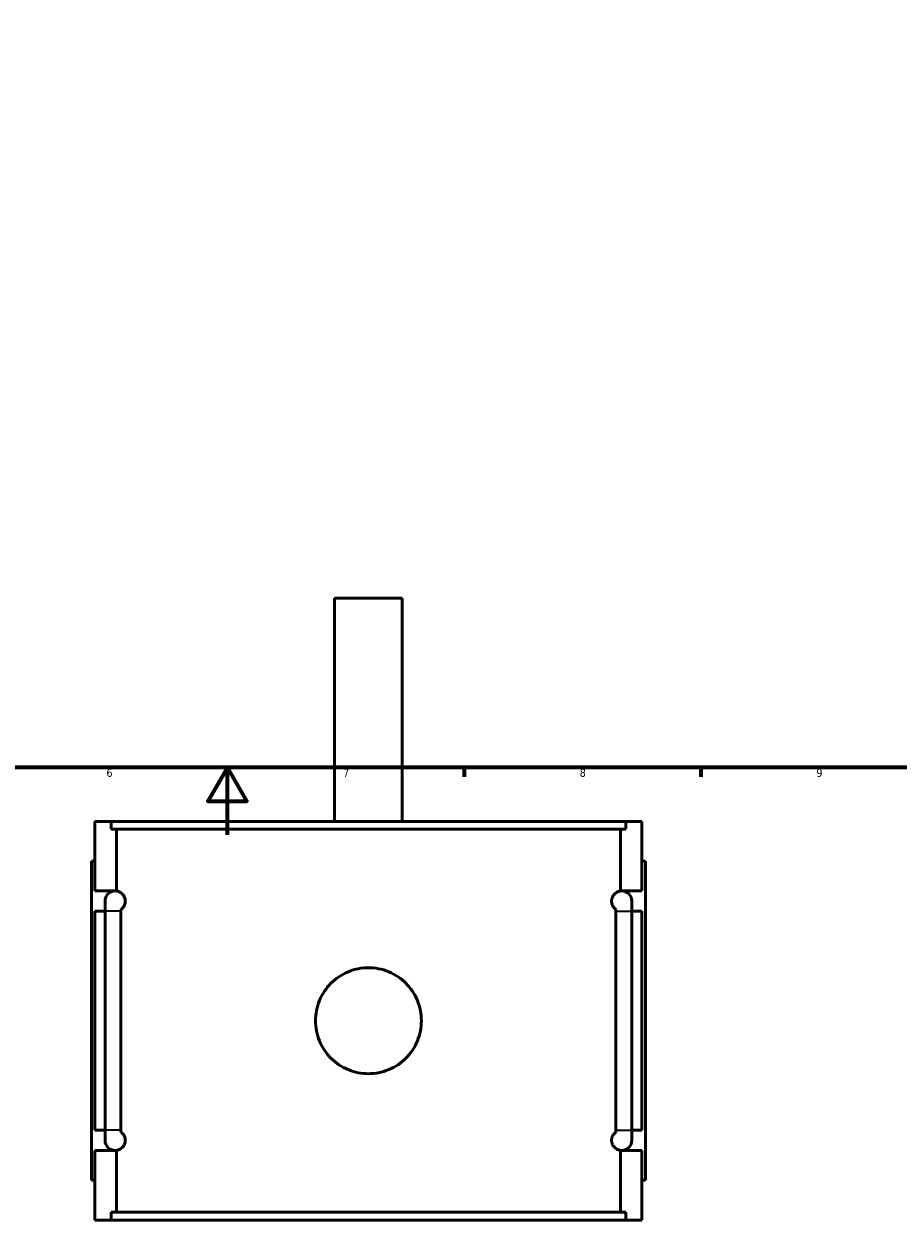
# Model space of a CAD drawing. Header units: millimetres. Extents: x -252 to 972, y -114 to 1160.
# Tile 3 of 7: x 360 to 619, y -114 to 240. Entities that reach past the tile are written whole.
import ezdxf

# ---------------------------------------------------------------- set-up
doc = ezdxf.new("R2010")
doc.units = ezdxf.units.MM
for name, color, linetype, lineweight in [('Border (ANSI)', 7, 'Continuous', 70), ('Visible (ANSI)', 7, 'Continuous', 50), ('Visible Narrow (ANSI)', 7, 'Continuous', 35)]:
    doc.layers.add(name, color=color, linetype=linetype, lineweight=lineweight)
doc.styles.add('Note Text (ANSI)', font='tahoma.ttf')

# ---------------------------------------------------------------- blocks, each defined once
blk = doc.blocks.new('Borders Default Border')
at = {"layer": 'Border (ANSI)'}
for p, q in [((490.58, 20), (490.58, 17.2)), ((560.67, 20), (560.67, 17.2))]:
    blk.add_line(p, q, dxfattribs=at)
at = {"layer": 'Border (ANSI)', "flags": 128}
for points in [[(20, 20), (20, 574), (821, 574), (821, 20), (20, 20)], [(420.5, 0), (420.5, 20), (414.73, 10), (426.27, 10), (420.5, 20)]]:
    blk.add_lwpolyline(points, dxfattribs=at)
at = {"layer": 'Border (ANSI)', "color": 5, "true_color": 0x0000ff, "char_height": 2.4, "attachment_point": 7, "style": 'Note Text (ANSI)'}
for s, insert in [('6', (384.69, 17.15)), ('7', (454.8, 17.2)), ('8', (524.84, 17.15)), ('9', (594.92, 17.15))]:
    blk.add_mtext(s, dxfattribs=dict(at, insert=insert))

msp = doc.modelspace()

# ---------------------------------------------------------------- linework, layer by layer
at = {"layer": 'Visible (ANSI)'}
for p, q in [((472.27, 70.03), (452.27, 70.03)), ((452.27, 4.03), (452.27, 70.03)), ((472.27, 4.03), (472.27, 70.03)), ((381.27, -16.57), (381.27, 4.03)), ((381.27, 4.03), (386.08, 4.03)), ((538.46, 4.03), (386.08, 4.03)), ((386.08, 1.67), (386.08, 4.03)), ((538.46, 4.03), (543.27, 4.03)), ((538.46, 4.03), (538.46, 1.67)), ((543.27, -16.57), (543.27, 4.03)), ((386.08, 1.67), (538.46, 1.67)), ((387.64, -16.59), (387.64, 1.67)), ((536.91, -16.59), (536.91, 1.67)), ((381.27, -7.77), (380.27, -7.77)), ((380.27, -102.17), (380.27, -7.77)), ((543.27, -7.77), (544.27, -7.77)), ((544.27, -102.17), (544.27, -7.77)), ((381.27, -16.57), (387.27, -16.57)), ((537.27, -16.57), (543.27, -16.57)), ((384.27, -19.57), (384.27, -22.57)), ((540.27, -22.57), (540.27, -19.57)), ((381.27, -87.37), (381.27, -22.57)), ((384.27, -22.57), (381.27, -22.57)), ((384.27, -87.37), (384.27, -22.57)), ((389, -22.57), (389, -87.37)), ((535.55, -87.37), (535.55, -22.57)), ((540.27, -22.57), (540.27, -87.37)), ((543.27, -22.57), (540.27, -22.57)), ((543.27, -87.37), (543.27, -22.57)), ((381.27, -87.37), (384.27, -87.37)), ((384.27, -87.37), (384.27, -90.37)), ((540.27, -90.37), (540.27, -87.37)), ((540.27, -87.37), (543.27, -87.37)), ((381.27, -113.97), (381.27, -93.37)), ((387.27, -93.37), (381.27, -93.37)), ((387.64, -111.61), (387.64, -93.35)), ((536.91, -111.61), (536.91, -93.35)), ((543.27, -93.37), (537.27, -93.37)), ((543.27, -113.97), (543.27, -93.37)), ((380.27, -102.17), (381.27, -102.17)), ((544.27, -102.17), (543.27, -102.17)), ((386.08, -111.61), (538.46, -111.61)), ((386.08, -113.97), (386.08, -111.61)), ((538.46, -111.61), (538.46, -113.97)), ((386.08, -113.97), (381.27, -113.97)), ((538.46, -113.97), (386.08, -113.97)), ((543.27, -113.97), (538.46, -113.97))]:
    msp.add_line(p, q, dxfattribs=at)
for centre, start, end in [((387.27, -19.57), 90, 180), ((387.27, -19.57), 82.9522, 90), ((537.27, -19.57), 90, 97.0478), ((537.27, -19.57), 0, 90), ((387.27, -90.37), 180, 270), ((537.27, -90.37), 270, 0), ((387.27, -90.37), 270, 277.0478), ((537.27, -90.37), 262.9522, 270)]:
    msp.add_arc(centre, 3, start, end, dxfattribs=at)
for points, knots in [([(387.64, -16.59), (387.76, -16.61), (387.89, -16.63), (388.33, -16.75), (388.65, -16.88), (389.15, -17.23), (389.34, -17.38), (389.72, -17.82), (389.91, -18.08), (390.12, -18.61), (390.17, -18.78), (390.23, -19.06), (390.25, -19.16), (390.27, -19.36), (390.27, -19.47), (390.27, -19.68), (390.27, -19.78), (390.25, -19.99), (390.23, -20.09), (390.17, -20.37), (390.12, -20.53), (389.91, -21.06), (389.72, -21.33), (389.35, -21.76), (389.16, -21.92), (388.99, -22.03)], [0.946991, 0.946991, 0.946991, 0.946991, 1.113315, 1.113315, 1.484419, 1.484419, 1.669978, 1.669978, 1.855537, 1.855537, 1.919011, 1.919011, 1.950748, 1.950748, 1.982484, 1.982484, 2.014221, 2.014221, 2.045958, 2.045958, 2.109431, 2.109431, 2.29499, 2.29499, 2.479712, 2.479712, 2.479712, 2.479712]), ([(535.56, -22.03), (535.39, -21.92), (535.2, -21.76), (534.82, -21.33), (534.63, -21.06), (534.43, -20.53), (534.37, -20.37), (534.32, -20.09), (534.3, -19.99), (534.28, -19.78), (534.27, -19.68), (534.27, -19.47), (534.28, -19.36), (534.3, -19.16), (534.32, -19.06), (534.37, -18.78), (534.43, -18.61), (534.63, -18.08), (534.82, -17.82), (535.2, -17.38), (535.39, -17.23), (535.89, -16.88), (536.22, -16.75), (536.65, -16.63), (536.78, -16.61), (536.91, -16.59)], [1.484899, 1.484899, 1.484899, 1.484899, 1.669648, 1.669648, 1.855189, 1.855189, 1.918658, 1.918658, 1.950393, 1.950393, 1.982128, 1.982128, 2.013863, 2.013863, 2.045598, 2.045598, 2.109068, 2.109068, 2.294609, 2.294609, 2.48015, 2.48015, 2.851177, 2.851177, 3.017616, 3.017616, 3.017616, 3.017616]), ([(477.95, -54.97), (477.95, -55.96), (477.86, -56.98), (477.46, -59.01), (477.16, -60.01), (476.36, -61.94), (475.86, -62.87), (474.71, -64.58), (474.06, -65.36), (472.67, -66.75), (471.88, -67.41), (470.17, -68.56), (469.25, -69.05), (467.32, -69.85), (466.31, -70.16), (464.28, -70.56), (463.26, -70.65), (461.29, -70.65), (460.27, -70.56), (458.24, -70.16), (457.23, -69.85), (455.3, -69.05), (454.37, -68.56), (452.67, -67.41), (451.88, -66.75), (450.49, -65.36), (449.84, -64.58), (448.69, -62.87), (448.19, -61.94), (447.39, -60.01), (447.09, -59.01), (446.69, -56.98), (446.59, -55.96), (446.59, -53.98), (446.69, -52.96), (447.09, -50.94), (447.39, -49.93), (448.19, -48), (448.69, -47.07), (449.84, -45.36), (450.49, -44.58), (451.88, -43.19), (452.67, -42.54), (454.37, -41.39), (455.3, -40.89), (457.23, -40.09), (458.24, -39.78), (460.27, -39.39), (461.29, -39.29), (463.26, -39.29), (464.28, -39.39), (466.31, -39.78), (467.32, -40.09), (469.25, -40.89), (470.17, -41.39), (471.88, -42.54), (472.67, -43.19), (474.06, -44.58), (474.71, -45.36), (475.86, -47.07), (476.36, -48), (477.16, -49.93), (477.46, -50.94), (477.86, -52.96), (477.95, -53.98), (477.95, -54.97)], [0, 0, 0, 0, 0.296243, 0.296243, 0.592485, 0.592485, 0.888728, 0.888728, 1.184971, 1.184971, 1.481195, 1.481195, 1.777419, 1.777419, 2.073643, 2.073643, 2.369868, 2.369868, 2.666092, 2.666092, 2.962316, 2.962316, 3.25854, 3.25854, 3.554764, 3.554764, 3.851007, 3.851007, 4.14725, 4.14725, 4.443492, 4.443492, 4.739735, 4.739735, 5.035978, 5.035978, 5.332221, 5.332221, 5.628463, 5.628463, 5.924706, 5.924706, 6.22093, 6.22093, 6.517154, 6.517154, 6.813379, 6.813379, 7.109603, 7.109603, 7.405827, 7.405827, 7.702051, 7.702051, 7.998275, 7.998275, 8.294499, 8.294499, 8.590742, 8.590742, 8.886985, 8.886985, 9.183228, 9.183228, 9.47947, 9.47947, 9.47947, 9.47947]), ([(388.99, -87.91), (389.16, -88.03), (389.35, -88.18), (389.72, -88.62), (389.91, -88.88), (390.12, -89.41), (390.17, -89.58), (390.23, -89.86), (390.25, -89.96), (390.27, -90.16), (390.27, -90.27), (390.27, -90.48), (390.27, -90.58), (390.25, -90.79), (390.23, -90.89), (390.17, -91.17), (390.12, -91.33), (389.91, -91.86), (389.72, -92.13), (389.34, -92.56), (389.15, -92.72), (388.65, -93.07), (388.33, -93.2), (387.89, -93.31), (387.76, -93.33), (387.64, -93.35)], [1.485256, 1.485256, 1.485256, 1.485256, 1.669978, 1.669978, 1.855537, 1.855537, 1.919011, 1.919011, 1.950748, 1.950748, 1.982484, 1.982484, 2.014221, 2.014221, 2.045958, 2.045958, 2.109431, 2.109431, 2.29499, 2.29499, 2.480549, 2.480549, 2.851654, 2.851654, 3.017978, 3.017978, 3.017978, 3.017978]), ([(536.91, -93.35), (536.78, -93.33), (536.65, -93.31), (536.22, -93.2), (535.89, -93.07), (535.39, -92.72), (535.2, -92.56), (534.82, -92.13), (534.63, -91.86), (534.43, -91.33), (534.37, -91.17), (534.32, -90.89), (534.3, -90.79), (534.28, -90.58), (534.27, -90.48), (534.27, -90.27), (534.28, -90.16), (534.3, -89.96), (534.32, -89.86), (534.37, -89.58), (534.43, -89.41), (534.63, -88.88), (534.82, -88.62), (535.2, -88.18), (535.39, -88.03), (535.56, -87.91)], [0.946641, 0.946641, 0.946641, 0.946641, 1.11308, 1.11308, 1.484107, 1.484107, 1.669648, 1.669648, 1.855189, 1.855189, 1.918658, 1.918658, 1.950393, 1.950393, 1.982128, 1.982128, 2.013863, 2.013863, 2.045598, 2.045598, 2.109068, 2.109068, 2.294609, 2.294609, 2.479358, 2.479358, 2.479358, 2.479358])]:
    msp.add_open_spline(points, degree=3, knots=knots, dxfattribs=at)
for points in [[(388.99, -22.03), (388.99, -22.21), (389, -22.39), (389, -22.57)], [(535.55, -22.57), (535.55, -22.39), (535.55, -22.21), (535.56, -22.03)], [(389, -87.37), (389, -87.55), (388.99, -87.73), (388.99, -87.91)], [(535.56, -87.91), (535.55, -87.73), (535.55, -87.55), (535.55, -87.37)]]:
    msp.add_open_spline(points, degree=3, dxfattribs=at)
at = {"layer": 'Visible Narrow (ANSI)'}
for p, q in [((388.72, -22.57), (384.29, -22.57)), ((535.83, -22.57), (540.26, -22.57)), ((388.72, -87.37), (384.29, -87.37)), ((535.83, -87.37), (540.26, -87.37))]:
    msp.add_line(p, q, dxfattribs=at)

# ---------------------------------------------------------------- block references
msp.add_blockref('Borders Default Border', (0, 0))

doc.saveas('drawing.dxf')
